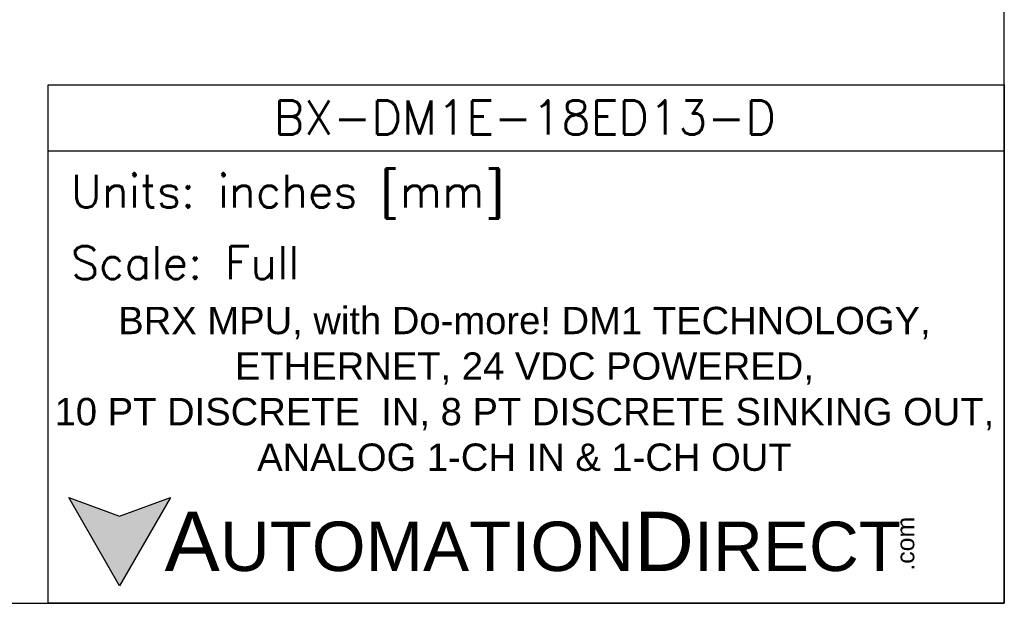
# Model space of a CAD drawing. Extents: x 909.4 to 931.4, y -8.5 to 8.5.
# Tile 25 of 31: x 924.7 to 931.4, y -8.5 to -4.5. Entities that reach past the tile are written whole.
import ezdxf

# ---------------------------------------------------------------- set-up
doc = ezdxf.new("R2010")
doc.units = 0
doc.header["$LTSCALE"] = 4
doc.header["$MEASUREMENT"] = 0
doc.layers.get('DEFPOINTS').update_dxf_attribs({"linetype": 'CONTINUOUS'})
doc.layers.add('TEXT', color=140, linetype='CONTINUOUS')
doc.styles.add('\\M+2ABAC\\M+2A6A11', font='txt')
doc.styles.add('ROMANS', font='romans.shx')
doc.styles.get("Standard").update_dxf_attribs({"font": 'romans.shx'})

msp = doc.modelspace()

# ---------------------------------------------------------------- hatches: boundary and pattern name
at = {"layer": 'TEXT'}
msp.add_hatch(color=256, dxfattribs=at).paths.add_polyline_path([(925.6883, -7.8089), (925.3391, -7.936), (924.9899, -7.8089), (925.3391, -8.4137)])

# ---------------------------------------------------------------- linework, layer by layer
at = {"layer": 'DEFPOINTS'}
msp.add_lwpolyline([(909.4248, -8.5339), (931.4093, -8.5339), (931.4093, 8.4661), (909.4093, 8.4661)], close=True, dxfattribs=at)
at = {"layer": 'TEXT'}
msp.add_line((924.8497, -5.4297), (931.4093, -5.4297), dxfattribs=at)
for points in [[(924.8497, -8.5339), (924.8497, -4.9775), (931.4093, -4.9775), (931.4093, -8.5339)], [(925.6883, -7.8089), (925.3391, -8.4137), (924.9899, -7.8089), (925.3391, -7.936)]]:
    msp.add_lwpolyline(points, close=True, dxfattribs=at)

# ---------------------------------------------------------------- texts
for s, insert, char_height, width, attachment_point, style in [('BX-DM1E-18ED13-D', (928.1193, -5.2005), 0.233842, 4.401698, 5, 'ROMANS'), (' Units: inches [mm]', (924.8497, -5.7439), 0.226081, 6.559663, 4, 'ROMANS'), (' Scale: Full', (924.8497, -6.1961), 0.226081, 6.559663, 4, 'ROMANS'), ('{\\fArial|b0|i0|c0|p34;     \\H1.2x;A\\H0.8333x;UTOMATION\\H1.2x;D\\H0.8333x;IRECT}', (924.9899, -8.1113), 0.339121, 5.744595, 4, '\\M+2ABAC\\M+2A6A11')]:
    msp.add_mtext(s, dxfattribs=dict(at, insert=insert, char_height=char_height, width=width, attachment_point=attachment_point, style=style))
at = {"layer": 'TEXT', "insert": (928.1168, -7.0637), "char_height": 0.1875, "width": 6.475637, "attachment_point": 5}
msp.add_mtext('{\\fArial|b0|i0|c0|p34;BRX MPU, with Do-more! DM1 TECHNOLOGY, ETHERNET, 24 VDC POWERED, \\P10 PT DISCRETE  IN, 8 PT DISCRETE SINKING OUT, \\PANALOG 1-CH IN & 1-CH OUT}', dxfattribs=at)
at = {"layer": 'TEXT', "insert": (930.6696, -8.3101), "char_height": 0.122084, "width": 0.361775, "attachment_point": 1, "rotation": 90, "style": '\\M+2ABAC\\M+2A6A11'}
msp.add_mtext('{\\fArial|b0|i0|c0|p34;.com}', dxfattribs=at)

doc.saveas('drawing.dxf')
